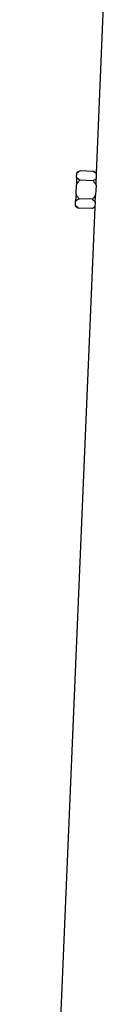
# Model space of a CAD drawing. Header units: millimetres. Extents: x 2377 to 3568, y 1016 to 5019.
# Tile 8 of 11: x 2456 to 2537, y 3017 to 4018. Entities that reach past the tile are written whole.
import ezdxf

# ---------------------------------------------------------------- set-up
doc = ezdxf.new("R2010")
doc.units = ezdxf.units.MM
doc.header["$LTSCALE"] = 2

msp = doc.modelspace()

# ---------------------------------------------------------------- linework, layer by layer
at = {"color": 7, "linetype": 'Continuous', "lineweight": 25}
for p, q in [((2537.4, 4044.7), (2529.8, 3861.9)), ((2513.4, 3864.4), (2510.1, 3862.6)), ((2526.8, 3863.8), (2513.4, 3864.4)), ((2529.8, 3862), (2526.8, 3863.8)), ((2509.8, 3857.5), (2509.5, 3850.2)), ((2509.8, 3857.5), (2510, 3862.1)), ((2510.1, 3862.6), (2510, 3862.1)), ((2526.5, 3854.3), (2513, 3854.9)), ((2529.8, 3861.6), (2529.8, 3861.9)), ((2509.2, 3840.9), (2509.5, 3850.2)), ((2529.5, 3849.4), (2529.1, 3840)), ((2529.5, 3849.8), (2529.5, 3849.4)), ((2508.6, 3829), (2508.8, 3833.7)), ((2509.2, 3840.9), (2508.8, 3833.7)), ((2525.7, 3835.4), (2512.2, 3835.9)), ((2529.1, 3840), (2529.1, 3839.6)), ((2528.3, 3827.5), (2456.4, 2120.7)), ((2508.6, 3829), (2508.6, 3828.5)), ((2508.6, 3828.5), (2511.8, 3826.4)), ((2525.3, 3825.9), (2511.8, 3826.4)), ((2525.3, 3825.9), (2528.3, 3827.5)), ((2528.3, 3827.6), (2528.3, 3827.9))]:
    msp.add_line(p, q, dxfattribs=at)
for centre, major_axis, start_param, end_param in [((2973.2, 3838.8), (443.3, -28), 3.162023, 3.181866), ((2973.3, 3800.7), (444.9, -28.1), 3.125637, 3.145427)]:
    msp.add_ellipse(centre, major_axis=major_axis, ratio=0.576498, start_param=start_param, end_param=end_param, dxfattribs=at)
for points, knots in [([(2510, 3862.1), (2510.5, 3862.5), (2511, 3862.9), (2512.1, 3863.7), (2512.8, 3864.1), (2513.4, 3864.4)], [0, 0, 0, 0, 0.5, 0.5, 1, 1, 1, 1]), ([(2526.8, 3863.8), (2527.4, 3863.5), (2527.9, 3863.1), (2528.9, 3862.4), (2529.4, 3862), (2529.8, 3861.6)], [0, 0, 0, 0, 0.5, 0.5, 1, 1, 1, 1]), ([(2509.5, 3850.2), (2510, 3851.1), (2510.5, 3851.9), (2511.7, 3853.5), (2512.4, 3854.2), (2513, 3854.9)], [0, 0, 0, 0, 0.5, 0.5, 1, 1, 1, 1]), ([(2513, 3854.9), (2512.4, 3855.3), (2511.8, 3855.7), (2510.7, 3856.6), (2510.2, 3857), (2509.8, 3857.5)], [0, 0, 0, 0, 0.5, 0.5, 1, 1, 1, 1]), ([(2529.7, 3856.5), (2529.3, 3856.1), (2528.8, 3855.7), (2527.7, 3855), (2527.1, 3854.7), (2526.5, 3854.3)], [0, 0, 0, 0, 0.5, 0.5, 1, 1, 1, 1]), ([(2526.5, 3854.3), (2527.1, 3853.6), (2527.6, 3852.8), (2528.7, 3851.2), (2529.1, 3850.3), (2529.5, 3849.4)], [0, 0, 0, 0, 0.5, 0.5, 1, 1, 1, 1]), ([(2529.5, 3849.8), (2529.6, 3851.1), (2529.6, 3852.2), (2529.7, 3853.9), (2529.7, 3854.5), (2529.7, 3855.5), (2529.7, 3856), (2529.7, 3856.5)], [0, 0, 0, 0, 0.5, 0.5, 0.75, 0.75, 1, 1, 1, 1]), ([(2508.8, 3833.7), (2509.3, 3834.1), (2509.8, 3834.5), (2511, 3835.2), (2511.6, 3835.6), (2512.2, 3835.9)], [0, 0, 0, 0, 0.5, 0.5, 1, 1, 1, 1]), ([(2512.2, 3835.9), (2511.6, 3836.7), (2511.1, 3837.5), (2510, 3839.1), (2509.5, 3840), (2509.2, 3840.9)], [0, 0, 0, 0, 0.5, 0.5, 1, 1, 1, 1]), ([(2529.1, 3840), (2528.7, 3839.2), (2528.1, 3838.4), (2527, 3836.8), (2526.3, 3836.1), (2525.7, 3835.4)], [0, 0, 0, 0, 0.5, 0.5, 1, 1, 1, 1]), ([(2525.7, 3835.4), (2526.2, 3835), (2526.8, 3834.6), (2527.8, 3833.8), (2528.3, 3833.4), (2528.7, 3832.9)], [0, 0, 0, 0, 0.5, 0.5, 1, 1, 1, 1]), ([(2528.7, 3832.9), (2528.8, 3833.9), (2528.8, 3834.9), (2528.9, 3836.6), (2529, 3837.2), (2529, 3838.4), (2529.1, 3839), (2529.1, 3839.6)], [0, 0, 0, 0, 0.5, 0.5, 0.75, 0.75, 1, 1, 1, 1]), ([(2511.8, 3826.4), (2511.2, 3826.8), (2510.6, 3827.2), (2509.8, 3827.9), (2509.6, 3828.1), (2509.1, 3828.5), (2508.9, 3828.8), (2508.6, 3829)], [0, 0, 0, 0, 0.5, 0.5, 0.75, 0.75, 1, 1, 1, 1]), ([(2528.3, 3827.9), (2527.9, 3827.5), (2527.4, 3827.2), (2526.4, 3826.5), (2525.8, 3826.2), (2525.3, 3825.9)], [0, 0, 0, 0, 0.5, 0.5, 1, 1, 1, 1])]:
    msp.add_open_spline(points, degree=3, knots=knots, dxfattribs=at)

doc.saveas('drawing.dxf')
